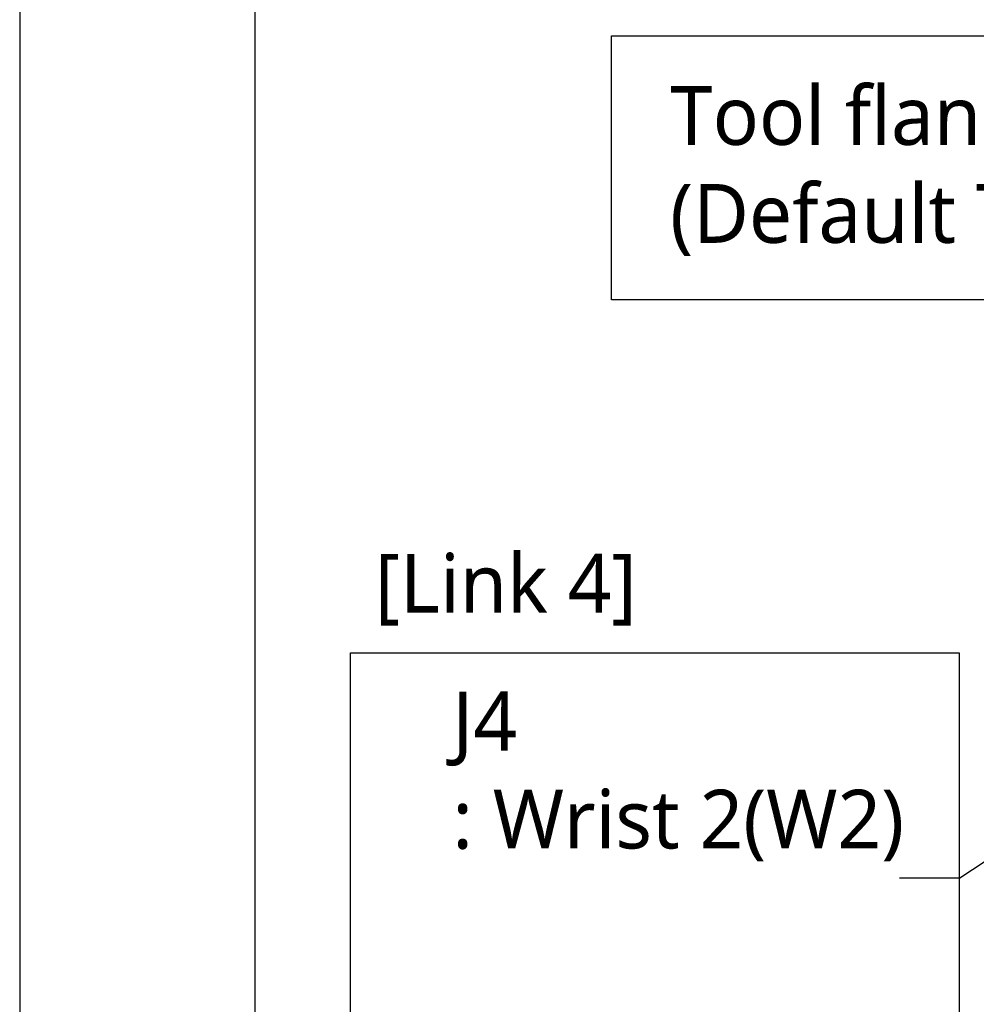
# Model space of a CAD drawing. Header units: millimetres. Extents: x 0 to 7374, y 0 to 4200.
# Tile 180 of 256: x 0 to 570, y 2704 to 3290. Entities that reach past the tile are written whole.
import ezdxf
from ezdxf.enums import TextEntityAlignment as Align

# ---------------------------------------------------------------- set-up
doc = ezdxf.new("R2010")
doc.units = ezdxf.units.MM
doc.header["$LTSCALE"] = 0.2
doc.layers.add('05_Section Line', color=3, linetype='Continuous')
doc.layers.add('10_Drawing Template', color=2, linetype='Continuous')
doc.styles.add('Rainbow-2.5 Style', font='malgunsl.ttf')
doc.styles.add('Rainbow-4.0 Style', font='malgunsl.ttf')
doc.dimstyles.new('Rainbow-4.0 Style', dxfattribs={"dimtxt": 3.5, "dimasz": 2.5, "dimexe": 1, "dimexo": 1, "dimgap": 1, "dimtad": 1, "dimdsep": 46, "dimtxsty": 'Rainbow-4.0 Style', "dimcen": 0, "dimclrd": 251, "dimclre": 251, "dimclrt": 7, "dimazin": 3, "dimtp": 0.1, "dimtm": 0.1, "dimtfac": 0.61, "dimtmove": 0, "dimatfit": 3, "dimfxl": 1, "dimlwd": -1, "dimlwe": -1, "dimarcsym": 1})

# ---------------------------------------------------------------- blocks, each defined once
blk = doc.blocks.new('A$Cf13cdfad')
blk.add_lwpolyline([(0, 0), (594, 0), (594, 420), (0, 420)], close=True)
at = {"layer": '10_Drawing Template'}
blk.add_lwpolyline([(14, 14), (580, 14), (580, 406), (14, 406)], close=True, dxfattribs=at)
at = {"style": 'Rainbow-2.5 Style'}
for tag, p in [('품명', (525.55, 77.113)), ('품번', (513.175, 64.738)), ('리비전', (567.625, 64.738)), ('제도', (540.754, 52.186)), ('제도일자', (567.625, 52.186)), ('스케일', (481, 48.65)), ('재질', (508.579, 48.65)), ('검토', (540.754, 42.286)), ('검토일자', (567.625, 42.286)), ('승인일자', (567.625, 32.386)), ('승인', (540.754, 32.386)), ('참조', (508.579, 28.85)), ('페이지', (540.754, 22.486))]:
    blk.add_attdef(tag, text='', height=3.536, dxfattribs=at).set_placement(p, align=Align.MIDDLE_CENTER)

msp = doc.modelspace()

# ---------------------------------------------------------------- linework, layer by layer
at = {"layer": '05_Section Line'}
for points in [[(352.549, 3280.432), (788.737, 3280.432), (788.737, 3123.139), (352.549, 3123.139)], [(197.059, 2913.05), (559.67, 2913.05), (559.67, 2582.314), (197.059, 2582.314)]]:
    msp.add_lwpolyline(points, close=True, dxfattribs=at)

# ---------------------------------------------------------------- block references
at = {"xscale": 10, "yscale": 10, "zscale": 10}
msp.add_blockref('A$Cf13cdfad', (0, 0), dxfattribs=at)

# ---------------------------------------------------------------- texts
at = {"color": 7, "char_height": 35, "attachment_point": 7, "style": 'Rainbow-4.0 Style'}
for s, insert in [('Tool flange center\\P(Default TCP)', (387.502, 3149.42)), ('J4\\P: Wrist 2(W2)', (257.805, 2788.678))]:
    msp.add_mtext(s, dxfattribs=dict(at, insert=insert))
at = {"insert": (211.526, 2929.152), "char_height": 35, "attachment_point": 7, "style": 'Rainbow-4.0 Style'}
msp.add_mtext('[Link 4]', dxfattribs=at)

# ---------------------------------------------------------------- leaders
at = {"annotation_type": 0, "has_hookline": 1, "hookline_direction": 1}
msp.add_leader([(770.179, 2919.137), (560.147, 2778.678), (535.147, 2778.678)], dimstyle='Rainbow-4.0 Style', override={"dimscale": 10}, dxfattribs=at)

doc.saveas('drawing.dxf')
